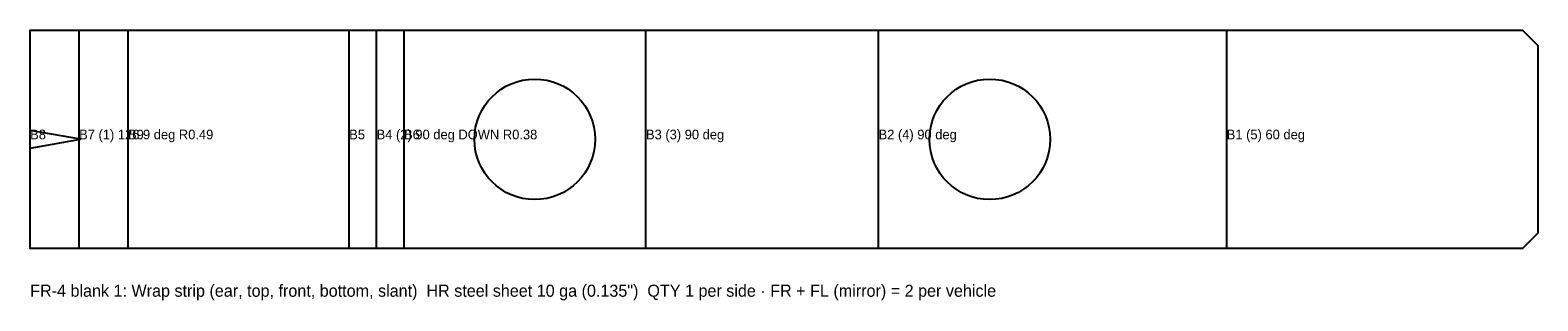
# Model space of a CAD drawing. Header units: inches. Extents: x 0 to 18.7, y -0.7 to 2.7.
import ezdxf

# ---------------------------------------------------------------- set-up
doc = ezdxf.new("R2010")
doc.units = ezdxf.units.IN
doc.header["$MEASUREMENT"] = 0
for name, color, linetype in [('BEND', 5, 'Continuous'), ('CUT', 7, 'Continuous'), ('TEXT', 3, 'Continuous')]:
    doc.layers.add(name, color=color, linetype=linetype)

msp = doc.modelspace()

# ---------------------------------------------------------------- linework, layer by layer
at = {"layer": 'BEND'}
for p, q in [((0, 0), (0, 2.716)), ((0.609, 0), (0.609, 2.716)), ((1.217, 0), (1.217, 2.716)), ((3.967, 0), (3.967, 2.716)), ((4.308, 0), (4.308, 2.716)), ((4.649, 0), (4.649, 2.716)), ((7.657, 0), (7.657, 2.716)), ((10.549, 0), (10.549, 2.716)), ((14.878, 0), (14.878, 2.716))]:
    msp.add_line(p, q, dxfattribs=at)
at = {"layer": 'CUT'}
msp.add_lwpolyline([(18.746, 2.526), (18.746, 0.19), (18.556, 0), (0, 0), (0, 1.248), (0.625, 1.358), (0, 1.468), (0, 2.716), (18.556, 2.716), (18.746, 2.526)], close=True, dxfattribs=at)
for centre in [(6.274, 1.358), (11.932, 1.358)]:
    msp.add_circle(centre, 0.75, dxfattribs=at)

# ---------------------------------------------------------------- texts
at = {"layer": 'TEXT'}
for s, height, p in [('B8 ', 0.12, (0, 1.358)), ('B7 (1) 126.9 deg R0.49', 0.12, (0.609, 1.358)), ('B9 ', 0.12, (1.217, 1.358)), ('B5 ', 0.12, (3.967, 1.358)), ('B4 (2) 90 deg DOWN R0.38', 0.12, (4.308, 1.358)), ('B6 ', 0.12, (4.649, 1.358)), ('B3 (3) 90 deg', 0.12, (7.657, 1.358)), ('B2 (4) 90 deg', 0.12, (10.549, 1.358)), ('B1 (5) 60 deg', 0.12, (14.878, 1.358)), ('FR-4 blank 1: Wrap strip (ear, top, front, bottom, slant)  HR steel sheet 10 ga (0.135")  QTY 1 per side · FR + FL (mirror) = 2 per vehicle', 0.15, (0, -0.6))]:
    msp.add_text(s, height=height, dxfattribs=at).set_placement(p)

doc.saveas('drawing.dxf')
